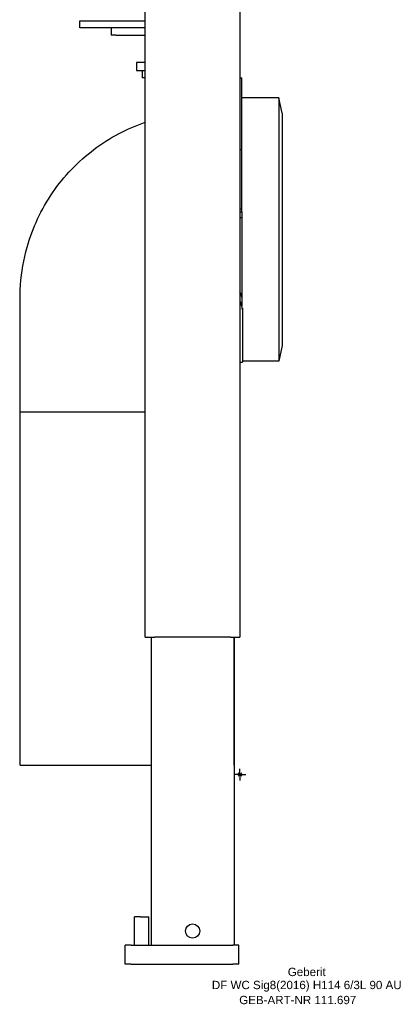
# Model space of a CAD drawing. Header units: millimetres. Extents: x -94 to 150, y -97 to 1140.
# Tile 1 of 2: x -93 to 66, y -97 to 318. Entities that reach past the tile are written whole.
import ezdxf
from ezdxf.enums import TextEntityAlignment as Align

# ---------------------------------------------------------------- set-up
doc = ezdxf.new("R2010")
doc.units = ezdxf.units.MM
doc.layers.get('0').update_dxf_attribs({"linetype": 'CONTINUOUS'})
for name, color, linetype, lineweight in [('Arbeitspunkt(DIN)', 7, 'CONTINUOUS', 25), ('GEB-ART-NR', 1, 'CONTINUOUS', 18), ('GEB-BEZUG', 2, 'CONTINUOUS', 25), ('GEB-TEXT', 5, 'CONTINUOUS', 18)]:
    doc.layers.add(name, color=color, linetype=linetype, lineweight=lineweight)
doc.layers.add('GEB-KONTUR-A', color=5, linetype='CONTINUOUS')
doc.styles.get("Standard").update_dxf_attribs({"font": 'arial.ttf'})

# ---------------------------------------------------------------- blocks, each defined once
blk = doc.blocks.new('Einfügepunkt')
at = {"layer": 'GEB-BEZUG'}
for p, q in [((-0.71, -0.71), (0.71, 0.71)), ((-0.71, 0.71), (0.71, -0.71))]:
    blk.add_line(p, q, dxfattribs=at)

msp = doc.modelspace()

# ---------------------------------------------------------------- linework, layer by layer
at = {"layer": 'Arbeitspunkt(DIN)', "ltscale": 25}
for q in [(-2.5, 0), (0, 2.5), (0, -2.5), (2.5, 0)]:
    msp.add_line((0, 0), q, dxfattribs=at)
at = {"layer": 'GEB-KONTUR-A', "ltscale": 25}
for p, q in [((-40, 58), (-40, 1138)), ((0, 1138), (0, 58)), ((-67.6, 315), (-67.6, 318)), ((-67.6, 318), (-43.29, 318)), ((-43.29, 318), (-40, 318)), ((-43.29, 315), (-67.6, 315)), ((-54.4, 315), (-54.4, 312)), ((-52.4, 312), (-54.4, 312)), ((-52.4, 312), (-40, 312)), ((-40, 315), (-43.29, 315)), ((-43.66, 300.5), (-43.66, 297)), ((-40.4, 300.5), (-43.66, 300.5)), ((-43.66, 297), (-41.3, 297)), ((-41.3, 297), (-41.3, 294)), ((-41.3, 297), (-40, 297)), ((-40, 294), (-41.3, 294)), ((0, 294), (0.84, 294)), ((0.84, 263.64), (0.84, 294)), ((16.34, 285.5), (0.84, 285.5)), ((17.84, 279), (16.34, 285.5)), ((16.34, 285.5), (16.34, 174.5)), ((17.84, 279), (17.84, 181)), ((0.84, 263.64), (0, 263.64)), ((0.84, 238.5), (0.84, 263.64)), ((0.84, 238.5), (0, 238.5)), ((0, 237.5), (0.84, 237.5)), ((0.84, 237.5), (0.84, 238.5)), ((0.84, 237.43), (0.84, 237.5)), ((0.84, 237.43), (0.84, 197.69)), ((0, 235), (0.84, 235)), ((1.09, 196.83), (1.09, 196)), ((1.09, 196), (1.09, 174)), ((17.84, 181), (16.34, 174.5)), ((16.34, 174.5), (1.09, 174.5)), ((0, 174), (1.09, 174)), ((-92.85, 4), (-92.85, 153)), ((-92.85, 153), (-40, 153)), ((-40, 58), (-36, 58)), ((-37.5, 58), (-37.5, -72)), ((-4, 58), (-36, 58)), ((-4, 58), (0, 58)), ((-2.5, 58), (-2.5, -72)), ((-2.47, 4), (-2.47, 58)), ((-92.85, 4), (-37.5, 4)), ((-2.5, 4), (-2.47, 4)), ((-44.5, -72), (-44.5, -60)), ((-42, -60), (-44.5, -60)), ((-42, -60), (-38.5, -60)), ((-38.5, -72), (-38.5, -60)), ((-48.5, -80), (-48.5, -72)), ((-46, -72), (-48.5, -72)), ((-46, -72), (-3, -72)), ((-0.5, -72), (-3, -72)), ((-0.5, -80), (-0.5, -72)), ((-46, -80), (-48.5, -80)), ((-46, -80), (-3, -80)), ((-0.5, -80), (-3, -80))]:
    msp.add_line(p, q, dxfattribs=at)
msp.add_circle((-20, -66), 3, dxfattribs=at)
msp.add_arc((-40.4, 294.5), 6, 86.1774, 90, dxfattribs=at)
for centre, major_axis, start_param, end_param in [((-2.93, 194.66), (0, -11.65), 2.198368, 2.461121), ((-2.93, 194.66), (0, -9), 2.145637, 2.190178), ((18.89, 230), (0, 56), 2.145637, 2.223174)]:
    msp.add_ellipse(centre, major_axis=major_axis, ratio=0.4, start_param=start_param, end_param=end_param, dxfattribs=at)
for points, knots in [([(-92.85, 153), (-92.85, 156.33), (-92.85, 159.67), (-92.85, 167), (-92.85, 171), (-92.85, 179.8), (-92.85, 184.6), (-92.85, 195.16), (-93.06, 200.93), (-92.3, 212.01), (-91.37, 217.33), (-87.63, 230.64), (-83.95, 238.51), (-74.39, 252.46), (-68.41, 258.71), (-55.14, 268.69), (-47.74, 272.61), (-40, 275.26)], [0, 0, 0, 0, 1, 1, 2.2, 2.2, 3.64, 3.64, 5.368099, 5.368099, 6.971453, 6.971453, 9.51353, 9.51353, 12.041806, 12.041806, 14.494313, 14.494313, 14.494313, 14.494313]), ([(-92.85, 153), (-92.85, 153), (-91.58, 153), (-89.15, 153), (-87.04, 153), (-84.04, 153), (-80.36, 153), (-77.15, 153), (-73.42, 153), (-69.35, 153), (-65.8, 153), (-61.99, 153), (-58.05, 153), (-52.15, 153), (-45.97, 153), (-40, 153)], [0, 0, 0, 0, 0.0648183, 0.0648183, 0.0648183, 0.1212337, 0.1212337, 0.1212337, 0.1703357, 0.1703357, 0.1703357, 0.2130723, 0.2130723, 0.2130723, 0.2771102, 0.2771102, 0.2771102, 0.2771102])]:
    msp.add_open_spline(points, degree=3, knots=knots, dxfattribs=at)

# ---------------------------------------------------------------- block references
at = {"ltscale": 25}
msp.add_blockref('Einfügepunkt', (0, 0), dxfattribs=at)

# ---------------------------------------------------------------- texts
at = {"layer": 'GEB-ART-NR'}
msp.add_text('GEB-ART-NR 111.697', height=3.5, dxfattribs=at).set_placement((24.39, -96.84), align=Align.CENTER)
at = {"layer": 'GEB-TEXT'}
for s, p in [('Geberit', (28.2, -85)), ('DF WC Sig8(2016) H114 6/3L 90 AU', (28.2, -90.5))]:
    msp.add_text(s, height=3.5, dxfattribs=at).set_placement(p, align=Align.CENTER)

doc.saveas('drawing.dxf')
